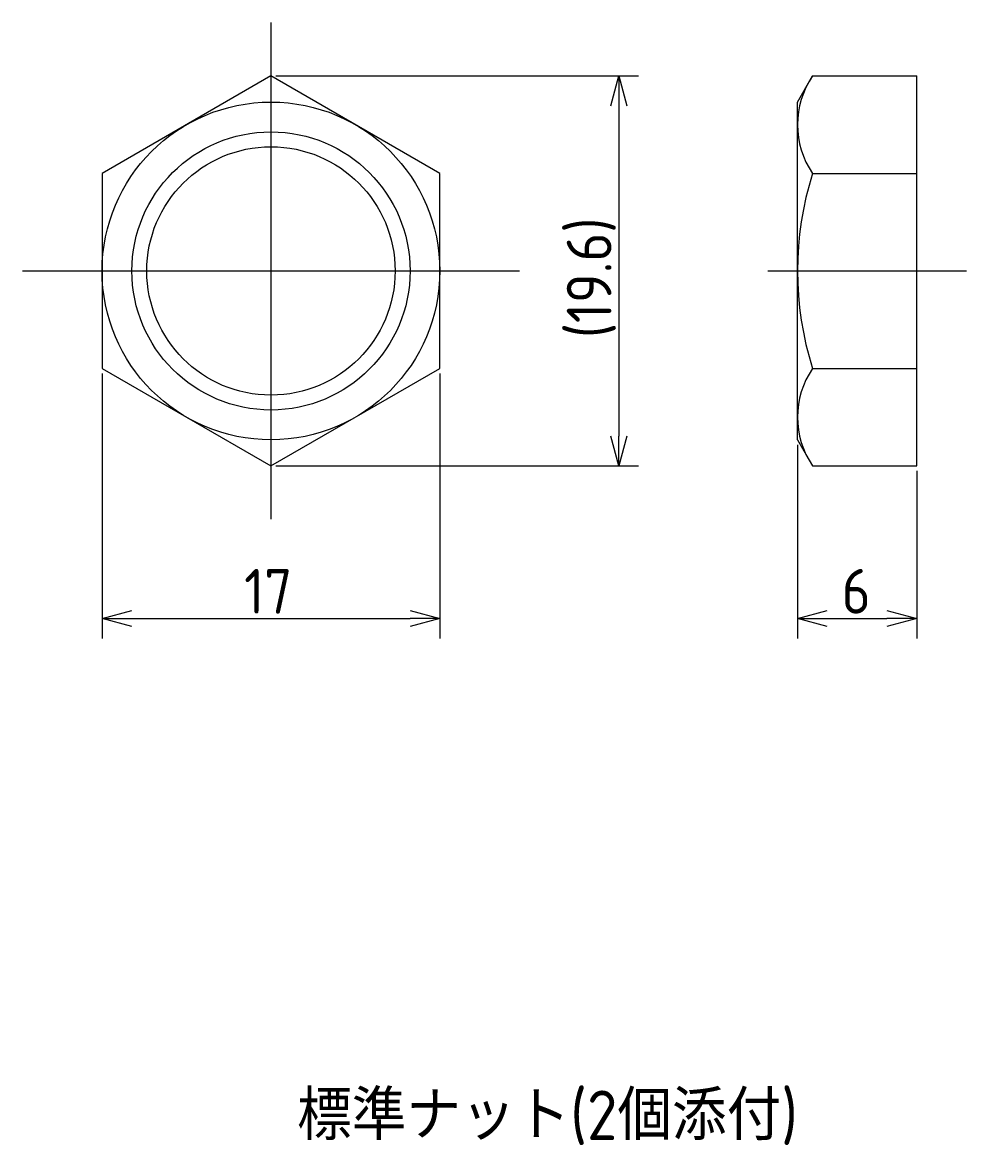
# Model space of a CAD drawing. Extents: x 122 to 300, y 121 to 183.
# Tile 1 of 3: x 122 to 170, y 121 to 178. Entities that reach past the tile are written whole.
import ezdxf

# ---------------------------------------------------------------- set-up
doc = ezdxf.new("R2010")
doc.units = 0
doc.linetypes.add('CENTER', pattern=[50.8, 31.75, -6.35, 6.35, -6.35])
doc.layers.get('0').update_dxf_attribs({"linetype": 'CONTINUOUS'})
doc.layers.get('DEFPOINTS').update_dxf_attribs({"linetype": 'CONTINUOUS'})
doc.layers.add('図形', color=7, linetype='CONTINUOUS')
doc.layers.add('寸法_文字', color=3, linetype='CONTINUOUS')
doc.layers.get('0').off()
doc.styles.add('DIMENSION', font='isocp.shx', dxfattribs={"bigfont": 'bigfont.shx'})
doc.dimstyles.get("Standard").update_dxf_attribs({"dimtxt": 0.18, "dimasz": 0.18, "dimexe": 0.18, "dimexo": 0.0625, "dimgap": 0.09, "dimtad": 0, "dimtih": 1, "dimtoh": 1, "dimzin": 0, "dimcen": 0.09, "dimazin": 3, "dimtfac": 1, "dimtofl": 0, "dimtmove": 0, "dimatfit": 3})

# ---------------------------------------------------------------- blocks, each defined once
blk = doc.blocks.new('_OPEN30')
at = {"color": 0, "linetype": 'BYBLOCK'}
for p, q in [((-1, 0.268), (0, 0)), ((0, 0), (-1, -0.268)), ((0, 0), (-1, 0))]:
    blk.add_line(p, q, dxfattribs=at)
blk = doc.blocks.new('*U23')
at = {"layer": '寸法_文字', "color": 3, "style": 'DIMENSION'}
blk.add_text('17', height=2.25, dxfattribs=at).set_placement((133.65, 147.75))
blk = doc.blocks.new('*D1')
at = {"layer": 'DEFPOINTS', "color": 0}
for p in [(126.5, 160.093), (143.5, 160.093), (143.5, 147.5)]:
    blk.add_point(p, dxfattribs=at)
at = {"layer": '寸法_文字', "color": 3}
for p, q in [((126.5, 159.843), (126.5, 146.5)), ((143.5, 159.843), (143.5, 146.5)), ((128, 147.5), (142, 147.5))]:
    blk.add_line(p, q, dxfattribs=at)
at = {"layer": '寸法_文字'}
blk.add_blockref('*U23', (0, 0), dxfattribs=at)
at = {"layer": '寸法_文字', "color": 3, "xscale": 1.5, "yscale": 1.5, "zscale": 1.5, "rotation": 180}
blk.add_blockref('_OPEN30', (126.5, 147.5), dxfattribs=at)
at = {"layer": '寸法_文字', "color": 3, "xscale": 1.5, "yscale": 1.5, "zscale": 1.5}
blk.add_blockref('_OPEN30', (143.5, 147.5), dxfattribs=at)
blk = doc.blocks.new('*U24')
at = {"layer": '寸法_文字', "color": 3, "style": 'DIMENSION'}
blk.add_text('(19.6)', height=2.25, rotation=90, dxfattribs=at).set_placement((152.137, 161.621))
blk = doc.blocks.new('*D2')
at = {"layer": 'DEFPOINTS', "color": 0}
for p in [(135, 174.815), (135, 155.185), (152.5, 155.185)]:
    blk.add_point(p, dxfattribs=at)
at = {"layer": '寸法_文字', "color": 3}
for p, q in [((135.25, 174.815), (153.5, 174.815)), ((152.5, 173.315), (152.5, 156.685)), ((135.25, 155.185), (153.5, 155.185))]:
    blk.add_line(p, q, dxfattribs=at)
at = {"layer": '寸法_文字', "color": 3, "xscale": 1.5, "yscale": 1.5, "zscale": 1.5}
for p, rotation in [((152.5, 174.815), 90), ((152.5, 155.185), 270)]:
    blk.add_blockref('_OPEN30', p, dxfattribs=dict(at, rotation=rotation))
at = {"layer": '寸法_文字'}
blk.add_blockref('*U24', (0, 0), dxfattribs=at)
blk = doc.blocks.new('*U22')
at = {"layer": '寸法_文字', "color": 3, "style": 'DIMENSION'}
blk.add_text('6', height=2.25, dxfattribs=at).set_placement((163.724, 147.75))
blk = doc.blocks.new('*D3')
at = {"layer": 'DEFPOINTS', "color": 0}
for p in [(161.5, 156.5), (167.5, 155.185), (167.5, 147.5)]:
    blk.add_point(p, dxfattribs=at)
at = {"layer": '寸法_文字', "color": 3}
for p, q in [((161.5, 156.25), (161.5, 146.5)), ((167.5, 154.935), (167.5, 146.5)), ((163, 147.5), (166, 147.5))]:
    blk.add_line(p, q, dxfattribs=at)
at = {"layer": '寸法_文字'}
blk.add_blockref('*U22', (0, 0), dxfattribs=at)
at = {"layer": '寸法_文字', "color": 3, "xscale": 1.5, "yscale": 1.5, "zscale": 1.5, "rotation": 180}
blk.add_blockref('_OPEN30', (161.5, 147.5), dxfattribs=at)
at = {"layer": '寸法_文字', "color": 3, "xscale": 1.5, "yscale": 1.5, "zscale": 1.5}
blk.add_blockref('_OPEN30', (167.5, 147.5), dxfattribs=at)
blk = doc.blocks.new('*U17')
at = {"layer": '寸法_文字', "style": 'DIMENSION'}
blk.add_text('標準ナット(2個添付)', height=2.5, dxfattribs=at).set_placement((136.313, 121.25))

msp = doc.modelspace()

# ---------------------------------------------------------------- linework, layer by layer
at = {"layer": '図形', "color": 3, "linetype": 'CENTER'}
for p, q in [((135, 177.5), (135, 152.5)), ((122.5, 165), (147.5, 165)), ((160, 165), (170, 165))]:
    msp.add_line(p, q, dxfattribs=at)
at = {"layer": '図形'}
for p, q in [((135, 174.815), (126.5, 169.907)), ((143.5, 169.907), (135, 174.815)), ((161.5, 173.5), (162.259, 174.815)), ((162.259, 174.815), (167.5, 174.815)), ((167.5, 155.185), (167.5, 174.815)), ((161.5, 156.5), (161.5, 173.5)), ((126.5, 169.907), (126.5, 160.093)), ((143.5, 160.093), (143.5, 169.907)), ((162.259, 169.907), (167.5, 169.907)), ((126.5, 160.093), (135, 155.185)), ((135, 155.185), (143.5, 160.093)), ((162.259, 160.093), (167.5, 160.093)), ((161.5, 156.5), (162.259, 155.185)), ((162.259, 155.185), (167.5, 155.185))]:
    msp.add_line(p, q, dxfattribs=at)
for radius in [8.5, 6.25]:
    msp.add_circle((135, 165), radius, dxfattribs=at)
at = {"layer": '図形', "color": 3}
msp.add_circle((135, 165), 7, dxfattribs=at)
at = {"layer": '図形'}
for centre, radius, start, end in [((165.845, 172.361), 4.345, 145.6158, 214.3842), ((177.741, 165), 16.241, 162.412, 197.588), ((165.845, 157.639), 4.345, 145.6158, 214.3842)]:
    msp.add_arc(centre, radius, start, end, dxfattribs=at)

# ---------------------------------------------------------------- block references
at = {"layer": '寸法_文字'}
msp.add_blockref('*U17', (0, 0), dxfattribs=at)

# ---------------------------------------------------------------- dimensions: what is measured, and where the dimension line sits
dim = msp.add_linear_dim(base=(152.5, 155.185), p1=(135, 174.815), p2=(135, 155.185), angle=90, text='(<>)', dimstyle='Standard', override={"dimscale": 0.5, "dimdec": 1}, dxfattribs=at)
dim.commit()
dim.dimension.update_dxf_attribs({"geometry": '*D2', "text_midpoint": (152.5, 165), "dimtype": 128})
for base, p1, p2, picture, middle in [((143.5, 147.5), (126.5, 160.093), (143.5, 160.093), '*D1', (135, 147.5)), ((167.5, 147.5), (161.5, 156.5), (167.5, 155.185), '*D3', (164.5, 147.5))]:
    dim = msp.add_linear_dim(base=base, p1=p1, p2=p2, dimstyle='Standard', override={"dimscale": 0.5}, dxfattribs=at)
    dim.commit()
    dim.dimension.update_dxf_attribs({"geometry": picture, "text_midpoint": middle, "dimtype": 128})

doc.saveas('drawing.dxf')
